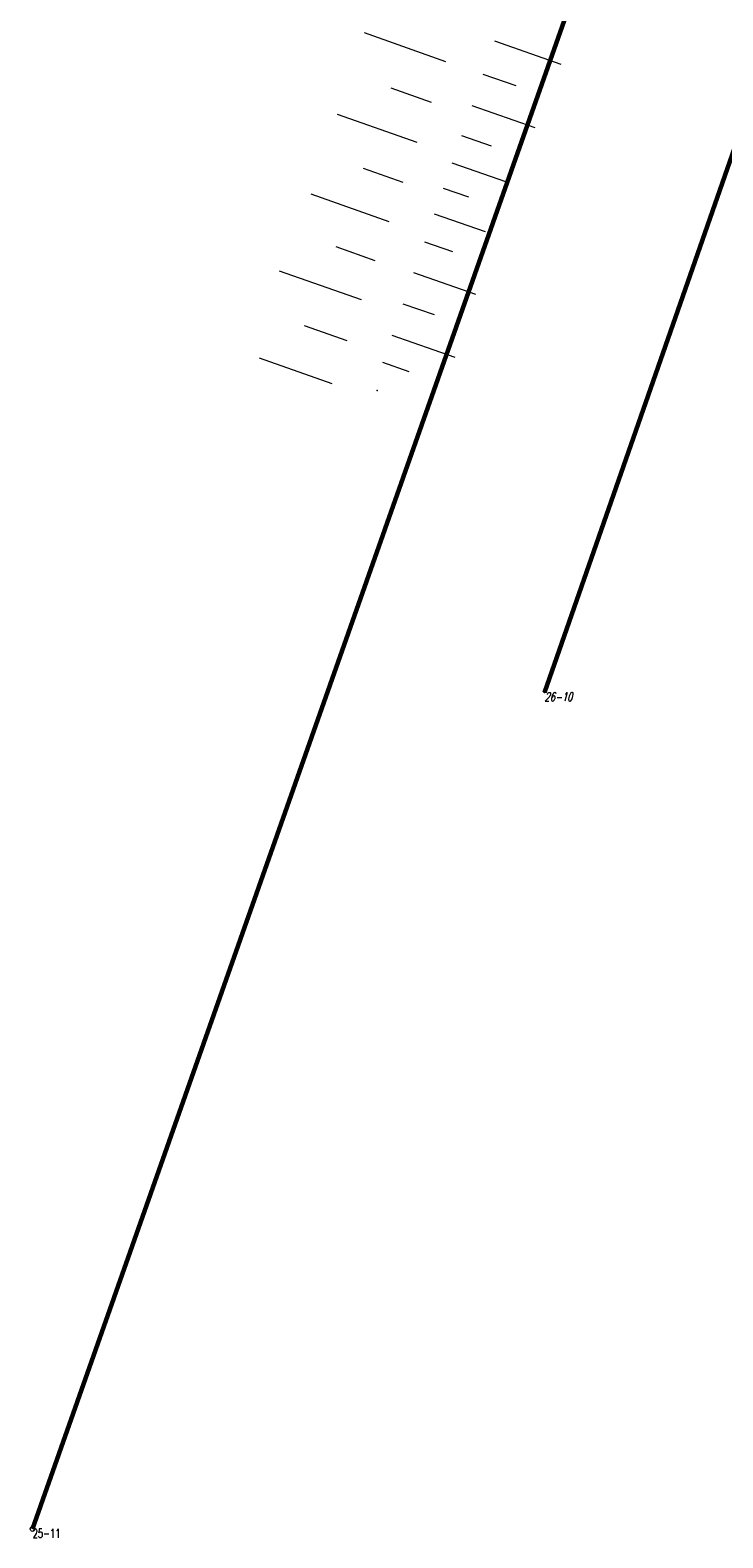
# Model space of a CAD drawing. Header units: metres. Extents: x 7505752 to 7507120, y 5839999 to 5840598.
# Tile 12 of 35: x 7506390 to 7506461, y 5840028 to 5840183. Entities that reach past the tile are written whole.
import ezdxf
from ezdxf.enums import TextEntityAlignment as Align

# ---------------------------------------------------------------- set-up
doc = ezdxf.new("R2010")
doc.units = ezdxf.units.M
doc.header["$MEASUREMENT"] = 0
for name, pattern in [('2_1', [0]), ('2_OTRK', [1.75, 1.25, -0.5]), ('GDE', [0]), ('GUK', [2, 1.5, -0.5]), ('GUZ', [1, 0.5, -0.5])]:
    doc.linetypes.add(name, pattern=pattern)
doc.layers.get('0').update_dxf_attribs({"color": 250, "linetype": 'CONTINUOUS', "lineweight": 100})
for name, color, linetype, lineweight in [('Dzialki', 7, 'GDE', 18), ('Numery_punktow', 7, 'CONTINUOUS', 9), ('OTR_L_1', 7, '2_OTRK', 18), ('Punkty', 7, 'CONTINUOUS', 18)]:
    doc.layers.add(name, color=color, linetype=linetype, lineweight=lineweight)
doc.layers.add('Kontury', color=7, linetype='GUK', lineweight=18, true_color=0x008000)
doc.layers.add('Uzytki', color=7, linetype='GUZ', lineweight=18, true_color=0x008000)
doc.styles.get("Standard").update_dxf_attribs({"font": 'Simplex.SHX', "width": 0.75})

# ---------------------------------------------------------------- blocks, each defined once
blk = doc.blocks.new('GRO')
at = {"linetype": 'Continuous'}
blk.add_circle((0, 0), 0.045, dxfattribs=at)
blk = doc.blocks.new('GRT')
at = {"linetype": 'Continuous'}
blk.add_circle((0, 0), 0.25, dxfattribs=at)

msp = doc.modelspace()

# ---------------------------------------------------------------- linework, layer by layer
at = {"layer": 'Dzialki', "color": 3, "lineweight": 60}
for p, q in [((7506468.98, 5840251.22), (7506390.71, 5840029.12)), ((7506488.36, 5840244.35), (7506443.21, 5840114.88))]:
    msp.add_line(p, q, dxfattribs=at)
at = {"layer": 'Kontury'}
msp.add_line((7506390.71, 5840029.13), (7506468.98, 5840251.22), dxfattribs=at)
at = {"layer": 'OTR_L_1', "linetype": '2_1'}
for p, q in [((7506433.09, 5840179.55), (7506424.76, 5840182.51)), ((7506438.07, 5840181.69), (7506444.9, 5840179.3)), ((7506436.88, 5840178.29), (7506440.28, 5840177.11)), ((7506431.61, 5840175.39), (7506427.49, 5840176.85)), ((7506435.76, 5840175.07), (7506442.21, 5840172.82)), ((7506430.15, 5840171.27), (7506421.99, 5840174.16)), ((7506434.69, 5840172.01), (7506437.75, 5840170.94)), ((7506433.72, 5840169.21), (7506439.32, 5840167.26)), ((7506428.7, 5840167.19), (7506424.66, 5840168.62)), ((7506427.27, 5840163.15), (7506419.28, 5840165.99)), ((7506432.81, 5840166.6), (7506435.41, 5840165.7)), ((7506431.9, 5840163.98), (7506437.14, 5840162.16)), ((7506430.89, 5840161.11), (7506433.77, 5840160.11)), ((7506425.86, 5840159.16), (7506421.83, 5840160.57)), ((7506424.44, 5840155.14), (7506416.04, 5840158.09)), ((7506429.79, 5840157.94), (7506436.13, 5840155.74)), ((7506428.68, 5840154.74), (7506431.88, 5840153.63)), ((7506422.96, 5840150.94), (7506418.58, 5840152.48)), ((7506427.55, 5840151.51), (7506434.01, 5840149.27)), ((7506421.42, 5840146.55), (7506413.98, 5840149.17)), ((7506426.59, 5840148.74), (7506429.28, 5840147.8))]:
    msp.add_line(p, q, dxfattribs=at)
msp.add_point((7506426.04, 5840145.85), dxfattribs=at)
at = {"layer": 'Uzytki'}
for p, q in [((7506468.98, 5840251.22), (7506390.71, 5840029.12)), ((7506443.21, 5840114.88), (7506488.36, 5840244.35))]:
    msp.add_line(p, q, dxfattribs=at)

# ---------------------------------------------------------------- block references
at = {"layer": 'Punkty'}
for name, p in [('GRO', (7506443.21, 5840114.88)), ('GRT', (7506390.71, 5840029.12))]:
    msp.add_blockref(name, p, dxfattribs=at)

# ---------------------------------------------------------------- texts
at = {"layer": 'Numery_punktow', "oblique": 15, "width": 0.7}
msp.add_text('26-10', height=0.9, dxfattribs=at).set_placement((7506443.21, 5840114.88), align=Align.TOP_LEFT)
at = {"layer": 'Numery_punktow', "width": 0.7}
msp.add_text('25-11', height=0.9, dxfattribs=at).set_placement((7506390.71, 5840029.12), align=Align.TOP_LEFT)

doc.saveas('drawing.dxf')
